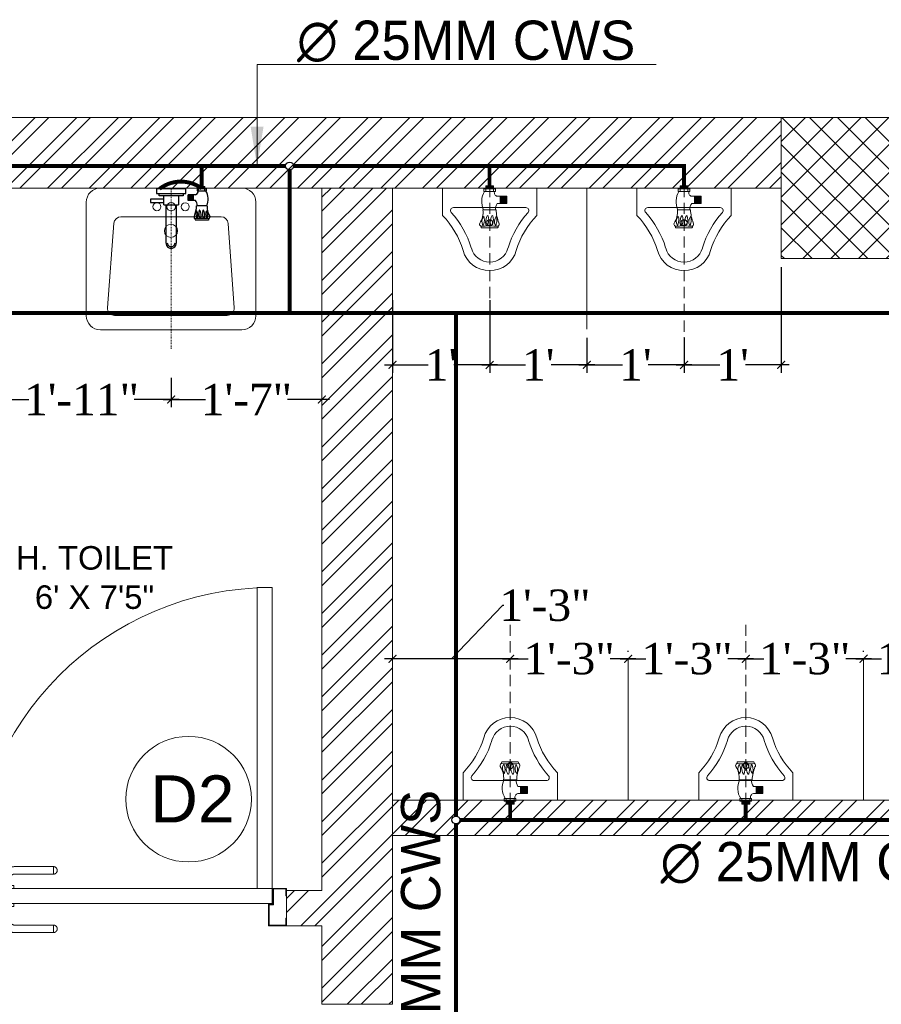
# Model space of a CAD drawing. Header units: inches. Extents: x 105152 to 158499, y 12149 to 30915.
# Tile 131 of 256: x 125635 to 125745, y 21490 to 21615. Entities that reach past the tile are written whole.
import ezdxf

# ---------------------------------------------------------------- set-up
doc = ezdxf.new("R2010")
doc.units = ezdxf.units.IN
doc.header["$MEASUREMENT"] = 0
doc.header["$PDMODE"] = 34
doc.linetypes.add('DASHED2', pattern=[0.375, 0.25, -0.125])
for name, color, linetype, lineweight in [('AR - PLAN', 251, 'Continuous', 5), ('CENTER', 46, 'DASHED2', 9), ('PD_BRICK WALL_115', 134, 'Continuous', 30), ('PD_COLUMN', 2, 'Continuous', 60), ('PD_DOOR', 42, 'Continuous', 25), ('PD_FIXTURE', 21, 'Continuous', 25), ('PD_HATCH', 45, 'Continuous', 9), ('PL. FICTURE', 4, 'Continuous', 25), ('PP-Domestic  Cold Water Supply', 5, 'Continuous', 25), ('PP-TEXT', 7, 'Continuous', 40), ('UAV', 140, 'Continuous', 5), ('WATER SUPPLY ', 7, 'Continuous', 9)]:
    doc.layers.add(name, color=color, linetype=linetype, lineweight=lineweight)
doc.layers.add('PD_025_TEXT', color=61, linetype='Continuous')
doc.layers.add('PP--DIM', color=7, linetype='Continuous')
doc.styles.add('MtX_Times_New_Roman', font='txt')
doc.styles.get("Standard").update_dxf_attribs({"font": 'arial.ttf', "height": 6})
doc.styles.add('style1', font='arial.ttf', dxfattribs={"height": 500})
doc.styles.add('TIMES NEW ROMAN', font='times.ttf')
doc.dimstyles.new('PP-DIM', dxfattribs={"dimtxt": 4, "dimasz": 1, "dimexe": 1, "dimexo": 1, "dimgap": 0.09, "dimtad": 0, "dimdec": 0, "dimzin": 0, "dimdsep": 46, "dimlunit": 4, "dimtxsty": 'TIMES NEW ROMAN', "dimblk": 'ARCHTICK', "dimcen": 0.09, "dimdle": 1, "dimclrd": 256, "dimclre": 256, "dimclrt": 256, "dimadec": 0, "dimazin": 0, "dimtfac": 1, "dimtdec": 4, "dimtofl": 0, "dimtmove": 1, "dimatfit": 3, "dimfxl": 1, "dimtolj": 1, "dimtzin": 0, "dimlwd": -1, "dimlwe": -1, "dimarcsym": 0})
pattern_1 = [(45, (26013.4692, 17879.387), (-2.65165043, 2.65165043), []), (45, (26015.237, 17879.387), (-2.65165043, 2.65165043), [])]

# ---------------------------------------------------------------- blocks, each defined once
blk = doc.blocks.new('door 1')
at = {"layer": 'PD_DOOR', "color": 251, "lineweight": 5}
for p, q in [((160472.9, 15356.5), (160472.9, 15360.1)), ((160472.9, 15360.1), (160472.9, 15356.5)), ((160602.9, 15360.1), (160472.9, 15360.1)), ((160472.9, 15360.1), (160472.9, 15359.7)), ((160472.9, 15335.1), (160472.9, 15360.1)), ((160472.9, 15359.7), (160472.9, 15335.6)), ((159755.9, 15337.6), (159695.9, 15337.6)), ((159695.9, 15337.6), (159695.9, 15312.6)), ((159695.9, 15312.6), (159695.9, 15337.6)), ((159695.9, 15337.6), (159755.9, 15337.6)), ((159695.9, 15212.6), (159695.9, 15337.6)), ((159695.9, 15312.6), (159697.9, 15312.6)), ((159697.9, 15312.6), (159695.9, 15312.6)), ((159697.9, 15312.6), (159697.9, 15335.6)), ((159697.9, 15335.6), (159753.9, 15335.6)), ((159753.9, 15335.6), (159697.9, 15335.6)), ((159697.9, 15335.6), (159697.9, 15312.6)), ((159753.9, 15335.6), (159753.9, 15267.6)), ((159753.9, 15267.6), (159753.9, 15335.6)), ((159755.9, 15265.6), (159755.9, 15337.6)), ((159755.9, 15337.6), (159755.9, 15265.6)), ((160472.9, 15335.1), (160472.9, 15338.8)), ((160472.9, 15338.8), (160472.9, 15335.1)), ((160472.9, 15335.6), (160472.9, 15335.1)), ((160472.9, 15335.1), (160602.9, 15335.1)), ((160615.4, 15322.6), (160615.4, 15272.6)), ((160640.4, 15272.6), (160640.4, 15322.6)), ((160795.9, 15337.6), (160735.9, 15337.6)), ((160735.9, 15337.6), (160735.9, 15265.6)), ((160735.9, 15265.6), (160735.9, 15337.6)), ((160735.9, 15337.6), (160795.9, 15337.6)), ((160737.9, 15267.6), (160737.9, 15335.6)), ((160737.9, 15335.6), (160793.9, 15335.6)), ((160793.9, 15335.6), (160737.9, 15335.6)), ((160737.9, 15335.6), (160737.9, 15267.6)), ((160793.9, 15335.6), (160793.9, 15312.6)), ((160793.9, 15312.6), (160793.9, 15335.6)), ((160793.9, 15312.6), (160795.9, 15312.6)), ((160795.9, 15312.6), (160793.9, 15312.6)), ((160795.9, 15312.6), (160795.9, 15337.6)), ((160795.9, 15337.6), (160795.9, 15312.6)), ((160795.9, 15337.6), (160795.9, 15212.6)), ((159753.9, 15267.6), (159738.9, 15267.6)), ((159738.9, 15267.6), (159738.9, 15214.6)), ((159738.9, 15214.6), (159738.9, 15267.6)), ((159738.9, 15267.6), (159753.9, 15267.6)), ((159740.9, 15212.6), (159740.9, 15265.6)), ((159740.9, 15265.6), (159755.9, 15265.6)), ((159755.9, 15265.6), (159740.9, 15265.6)), ((159740.9, 15265.6), (159740.9, 15212.6)), ((160747.9, 15262.6), (159743.9, 15262.6)), ((159743.9, 15262.6), (159743.9, 15212.6)), ((160747.9, 15262.6), (159743.9, 15262.6)), ((159743.9, 15262.6), (159743.9, 15212.6)), ((160605.4, 15272.6), (160605.4, 15262.6)), ((160622.1, 15272.6), (160605.4, 15272.6)), ((160605.4, 15272.6), (160622.1, 15272.6)), ((160650.4, 15262.6), (160605.4, 15262.6)), ((160605.4, 15262.6), (160650.4, 15262.6)), ((160640.4, 15272.6), (160615.4, 15272.6)), ((160615.4, 15272.6), (160621.7, 15272.6)), ((160617.9, 15267.6), (160617.9, 15262.6)), ((160637.9, 15267.6), (160617.9, 15267.6)), ((160617.9, 15267.6), (160637.9, 15267.6)), ((160637.9, 15262.6), (160617.9, 15262.6)), ((160617.9, 15262.6), (160637.9, 15262.6)), ((160621.7, 15272.6), (160624.7, 15272.6)), ((160624.7, 15272.6), (160627.9, 15272.6)), ((160627.9, 15272.6), (160631.2, 15272.6)), ((160627.9, 15272.6), (160650.4, 15272.6)), ((160631.2, 15272.6), (160634.2, 15272.6)), ((160650.4, 15272.6), (160633.8, 15272.6)), ((160634.2, 15272.6), (160640.4, 15272.6)), ((160637.9, 15262.6), (160637.9, 15267.6)), ((160650.4, 15262.6), (160650.4, 15272.6)), ((160735.9, 15265.6), (160750.9, 15265.6)), ((160750.9, 15265.6), (160735.9, 15265.6)), ((160752.9, 15267.6), (160737.9, 15267.6)), ((160737.9, 15267.6), (160752.9, 15267.6)), ((160747.9, 15212.6), (160747.9, 15262.6)), ((160747.9, 15262.6), (160747.9, 15212.6)), ((160750.9, 15265.6), (160750.9, 15212.6)), ((160750.9, 15212.6), (160750.9, 15265.6)), ((160752.9, 15214.6), (160752.9, 15267.6)), ((160752.9, 15267.6), (160752.9, 15214.6)), ((159697.9, 15237.6), (159695.9, 15237.6)), ((159695.9, 15237.6), (159695.9, 15212.6)), ((159695.9, 15212.6), (159695.9, 15237.6)), ((159695.9, 15237.6), (159697.9, 15237.6)), ((159695.9, 15212.6), (159740.9, 15212.6)), ((159740.9, 15212.6), (159695.9, 15212.6)), ((159695.9, 15212.6), (159743.9, 15212.6)), ((159743.9, 15212.6), (159695.9, 15212.6)), ((159697.9, 15214.6), (159697.9, 15237.6)), ((159697.9, 15237.6), (159697.9, 15214.6)), ((159738.9, 15214.6), (159697.9, 15214.6)), ((159697.9, 15214.6), (159738.9, 15214.6)), ((159793.9, 15212.6), (159743.9, 15212.6)), ((159743.9, 15212.6), (159743.9, 14208.6)), ((159743.9, 15212.6), (160747.9, 15212.6)), ((159743.9, 15212.6), (159793.9, 15212.6)), ((159743.9, 15212.6), (159793.9, 15212.6)), ((159793.9, 15212.6), (159743.9, 15212.6)), ((159793.9, 14208.6), (159793.9, 15212.6)), ((159793.9, 15212.6), (160747.9, 15212.6)), ((159793.9, 15212.6), (160747.9, 15212.6)), ((160747.9, 15212.6), (159793.9, 15212.6)), ((160605.4, 15212.6), (160605.4, 15202.6)), ((160605.4, 15212.6), (160650.4, 15212.6)), ((160639.2, 15212.6), (160605.4, 15212.6)), ((160617.9, 15212.6), (160617.9, 15207.6)), ((160617.9, 15212.6), (160637.9, 15212.6)), ((160618.3, 15212.6), (160617.9, 15212.6)), ((160637.9, 15212.6), (160618.3, 15212.6)), ((160637.9, 15207.6), (160637.9, 15212.6)), ((160650.4, 15212.6), (160639.2, 15212.6)), ((160650.4, 15202.6), (160650.4, 15212.6)), ((160747.9, 15212.6), (160795.9, 15212.6)), ((160795.9, 15212.6), (160747.9, 15212.6)), ((160750.9, 15212.6), (160795.9, 15212.6)), ((160795.9, 15212.6), (160750.9, 15212.6)), ((160793.9, 15214.6), (160752.9, 15214.6)), ((160752.9, 15214.6), (160793.9, 15214.6)), ((160795.9, 15237.6), (160793.9, 15237.6)), ((160793.9, 15237.6), (160793.9, 15214.6)), ((160793.9, 15214.6), (160793.9, 15237.6)), ((160793.9, 15237.6), (160795.9, 15237.6)), ((160795.9, 15212.6), (160795.9, 15237.6)), ((160795.9, 15237.6), (160795.9, 15212.6)), ((160605.4, 15202.6), (160650.4, 15202.6)), ((160650.4, 15202.6), (160605.4, 15202.6)), ((160615.4, 15202.6), (160615.4, 15177.6)), ((160615.4, 15202.6), (160640.4, 15202.6)), ((160640.4, 15202.6), (160615.4, 15202.6)), ((160617.9, 15207.6), (160637.9, 15207.6)), ((160637.9, 15207.6), (160617.9, 15207.6)), ((160640.4, 15177.6), (160640.4, 15202.6)), ((160472.9, 15165.1), (160472.9, 15161.5)), ((160472.9, 15161.5), (160472.9, 15165.1)), ((160602.9, 15165.1), (160472.9, 15165.1)), ((160472.9, 15165.1), (160472.9, 15164.7)), ((160472.9, 15140.1), (160472.9, 15165.1)), ((160472.9, 15164.7), (160472.9, 15140.6)), ((160472.9, 15143.8), (160472.9, 15140.1)), ((160472.9, 15140.1), (160472.9, 15143.8)), ((160472.9, 15140.6), (160472.9, 15140.1)), ((160472.9, 15140.1), (160602.9, 15140.1)), ((159743.9, 14208.6), (159793.9, 14208.6))]:
    blk.add_line(p, q, dxfattribs=at)
at = {"layer": 'PD_DOOR', "color": 251, "lineweight": 5, "flags": 128}
for points in [[(160460.4, 15347.6), (160460.5, 15348.1), (160460.5, 15348.6), (160460.5, 15349.1), (160460.6, 15349.6), (160460.7, 15350.1), (160460.8, 15350.6), (160460.9, 15351.1), (160461.1, 15351.6), (160461.2, 15352), (160461.4, 15352.5), (160461.6, 15353), (160461.9, 15353.4), (160462.1, 15353.9), (160462.4, 15354.3), (160462.6, 15354.7), (160462.9, 15355.1), (160463.2, 15355.5), (160463.5, 15355.9), (160463.9, 15356.3), (160464.2, 15356.6), (160464.6, 15357), (160465, 15357.3), (160465.4, 15357.6), (160465.8, 15357.9), (160466.2, 15358.2), (160466.6, 15358.4), (160467, 15358.7), (160467.5, 15358.9), (160467.9, 15359.1), (160468.4, 15359.3), (160468.9, 15359.5), (160469.4, 15359.6), (160469.8, 15359.8), (160470.3, 15359.9), (160470.8, 15360), (160471.3, 15360), (160471.8, 15360.1), (160472.3, 15360.1), (160472.8, 15360.1), (160472.9, 15360.1)], [(160472.9, 15335.1), (160472.4, 15335.2), (160471.9, 15335.2), (160471.4, 15335.2), (160470.9, 15335.3), (160470.5, 15335.4), (160470, 15335.5), (160469.5, 15335.6), (160469, 15335.8), (160468.5, 15335.9), (160468.1, 15336.1), (160467.6, 15336.3), (160467.2, 15336.6), (160466.7, 15336.8), (160466.3, 15337.1), (160465.9, 15337.3), (160465.5, 15337.6), (160465.1, 15337.9), (160464.7, 15338.2), (160464.3, 15338.6), (160464, 15338.9), (160463.6, 15339.3), (160463.3, 15339.7), (160463, 15340.1), (160462.7, 15340.5), (160462.4, 15340.9), (160462.2, 15341.3), (160461.9, 15341.8), (160461.7, 15342.2), (160461.5, 15342.7), (160461.3, 15343.1), (160461.1, 15343.6), (160461, 15344.1), (160460.8, 15344.5), (160460.7, 15345), (160460.6, 15345.5), (160460.5, 15346), (160460.5, 15346.5), (160460.5, 15347), (160460.4, 15347.5), (160460.4, 15347.6)], [(160640.4, 15322.6), (160640.4, 15324.1), (160640.3, 15325.6), (160640.2, 15327.1), (160640, 15328.6), (160639.7, 15330.1), (160639.4, 15331.6), (160639, 15333), (160638.5, 15334.4), (160638, 15335.9), (160637.5, 15337.2), (160636.9, 15338.6), (160636.2, 15340), (160635.5, 15341.3), (160634.7, 15342.6), (160633.9, 15343.8), (160633, 15345), (160632.1, 15346.2), (160631.1, 15347.4), (160630.1, 15348.5), (160629.1, 15349.5), (160628, 15350.6), (160626.8, 15351.5), (160625.7, 15352.5), (160624.4, 15353.4), (160623.2, 15354.2), (160621.9, 15355), (160620.6, 15355.7), (160619.3, 15356.4), (160617.9, 15357), (160616.5, 15357.6), (160615.1, 15358.1), (160613.7, 15358.6), (160612.2, 15359), (160610.8, 15359.3), (160609.3, 15359.6), (160607.8, 15359.8), (160606.3, 15360), (160604.8, 15360.1), (160603.3, 15360.1), (160602.9, 15360.1)], [(160602.9, 15335.1), (160603.4, 15335.1), (160603.9, 15335.1), (160604.4, 15335.1), (160604.9, 15335), (160605.4, 15334.9), (160605.9, 15334.8), (160606.4, 15334.7), (160606.9, 15334.5), (160607.3, 15334.3), (160607.8, 15334.2), (160608.3, 15334), (160608.7, 15333.7), (160609.2, 15333.5), (160609.6, 15333.2), (160610, 15333), (160610.4, 15332.7), (160610.8, 15332.4), (160611.2, 15332), (160611.6, 15331.7), (160611.9, 15331.4), (160612.2, 15331), (160612.6, 15330.6), (160612.9, 15330.2), (160613.2, 15329.8), (160613.5, 15329.4), (160613.7, 15329), (160614, 15328.5), (160614.2, 15328.1), (160614.4, 15327.6), (160614.6, 15327.2), (160614.8, 15326.7), (160614.9, 15326.2), (160615.1, 15325.7), (160615.2, 15325.3), (160615.3, 15324.8), (160615.3, 15324.3), (160615.4, 15323.8), (160615.4, 15323.3), (160615.4, 15322.8), (160615.4, 15322.6)], [(160460.4, 15152.6), (160460.5, 15153.1), (160460.5, 15153.6), (160460.5, 15154.1), (160460.6, 15154.6), (160460.7, 15155.1), (160460.8, 15155.6), (160460.9, 15156.1), (160461.1, 15156.6), (160461.2, 15157), (160461.4, 15157.5), (160461.6, 15158), (160461.9, 15158.4), (160462.1, 15158.9), (160462.4, 15159.3), (160462.6, 15159.7), (160462.9, 15160.1), (160463.2, 15160.5), (160463.5, 15160.9), (160463.9, 15161.3), (160464.2, 15161.6), (160464.6, 15162), (160465, 15162.3), (160465.4, 15162.6), (160465.8, 15162.9), (160466.2, 15163.2), (160466.6, 15163.4), (160467, 15163.7), (160467.5, 15163.9), (160467.9, 15164.1), (160468.4, 15164.3), (160468.9, 15164.5), (160469.4, 15164.6), (160469.8, 15164.8), (160470.3, 15164.9), (160470.8, 15165), (160471.3, 15165), (160471.8, 15165.1), (160472.3, 15165.1), (160472.8, 15165.1), (160472.9, 15165.1)], [(160472.9, 15140.1), (160472.4, 15140.2), (160471.9, 15140.2), (160471.4, 15140.2), (160470.9, 15140.3), (160470.5, 15140.4), (160470, 15140.5), (160469.5, 15140.6), (160469, 15140.8), (160468.5, 15140.9), (160468.1, 15141.1), (160467.6, 15141.3), (160467.2, 15141.6), (160466.7, 15141.8), (160466.3, 15142.1), (160465.9, 15142.3), (160465.5, 15142.6), (160465.1, 15142.9), (160464.7, 15143.2), (160464.3, 15143.6), (160464, 15143.9), (160463.6, 15144.3), (160463.3, 15144.7), (160463, 15145.1), (160462.7, 15145.5), (160462.4, 15145.9), (160462.2, 15146.3), (160461.9, 15146.8), (160461.7, 15147.2), (160461.5, 15147.7), (160461.3, 15148.1), (160461.1, 15148.6), (160461, 15149.1), (160460.8, 15149.5), (160460.7, 15150), (160460.6, 15150.5), (160460.5, 15151), (160460.5, 15151.5), (160460.5, 15152), (160460.4, 15152.5), (160460.4, 15152.6)], [(160602.9, 15140.1), (160604.4, 15140.2), (160605.9, 15140.3), (160607.4, 15140.4), (160608.9, 15140.6), (160610.4, 15140.9), (160611.9, 15141.2), (160613.3, 15141.6), (160614.7, 15142), (160616.2, 15142.5), (160617.5, 15143.1), (160618.9, 15143.7), (160620.3, 15144.4), (160621.6, 15145.1), (160622.9, 15145.9), (160624.1, 15146.7), (160625.3, 15147.6), (160626.5, 15148.5), (160627.7, 15149.5), (160628.8, 15150.5), (160629.8, 15151.5), (160630.9, 15152.6), (160631.8, 15153.8), (160632.8, 15154.9), (160633.7, 15156.1), (160634.5, 15157.4), (160635.3, 15158.7), (160636, 15160), (160636.7, 15161.3), (160637.3, 15162.7), (160637.9, 15164.1), (160638.4, 15165.5), (160638.9, 15166.9), (160639.3, 15168.3), (160639.6, 15169.8), (160639.9, 15171.3), (160640.1, 15172.8), (160640.3, 15174.2), (160640.4, 15175.7), (160640.4, 15177.2), (160640.4, 15177.6)], [(160615.4, 15177.6), (160615.4, 15177.1), (160615.4, 15176.6), (160615.4, 15176.1), (160615.3, 15175.7), (160615.2, 15175.2), (160615.1, 15174.7), (160615, 15174.2), (160614.8, 15173.7), (160614.6, 15173.2), (160614.5, 15172.8), (160614.3, 15172.3), (160614, 15171.9), (160613.8, 15171.4), (160613.5, 15171), (160613.3, 15170.6), (160613, 15170.2), (160612.7, 15169.8), (160612.3, 15169.4), (160612, 15169), (160611.7, 15168.7), (160611.3, 15168.3), (160610.9, 15168), (160610.5, 15167.7), (160610.1, 15167.4), (160609.7, 15167.1), (160609.3, 15166.9), (160608.8, 15166.6), (160608.4, 15166.4), (160607.9, 15166.2), (160607.5, 15166), (160607, 15165.8), (160606.5, 15165.7), (160606, 15165.5), (160605.6, 15165.4), (160605.1, 15165.3), (160604.6, 15165.3), (160604.1, 15165.2), (160603.6, 15165.2), (160603.1, 15165.1), (160602.9, 15165.1)]]:
    blk.add_lwpolyline(points, dxfattribs=at)
at = {"layer": 'PD_DOOR', "color": 251, "lineweight": 5}
blk.add_arc((159743.9, 15212.6), 1004, 270, 0, dxfattribs=at)
blk = doc.blocks.new('DOOR1')
at = {"color": 251, "xscale": 0.03818181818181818, "yscale": 0.03818181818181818, "zscale": 0.03818181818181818, "rotation": 90}
blk.add_blockref('door 1', (-2370.94, -8406.75), dxfattribs=at)
blk = doc.blocks.new('A$C33087201')
at = {"color": 251, "lineweight": 5}
for p, q in [((0, 289.6), (165, 289.6)), ((0, 289.6), (0, 193.2)), ((330, 289.6), (165, 289.6)), ((330, 289.6), (330, 193.2)), ((38.1, 220.9), (291.9, 220.9))]:
    blk.add_line(p, q, dxfattribs=at)
blk.add_circle((165, 168.2), 10.4, dxfattribs=at)
for centre, radius, start, end in [((38.1, 210.9), 10, 90, 221.8242), ((291.9, 210.9), 10, 318.1758, 90), ((-215.7, -16.2), 300.6, 16.9059, 44.1446), ((-215.7, -16.2), 330.6, 16.9059, 41.8242), ((545.7, -16.2), 330.6, 138.1758, 163.0941), ((545.7, -16.2), 300.6, 135.8554, 163.0941), ((164.8, 96.2), 96.2, 195.0681, 270.0943), ((164.8, 96.2), 66.2, 195.0681, 270.0943), ((165.2, 96.2), 66.2, 269.9057, 344.9319), ((165.2, 96.2), 96.2, 269.9057, 344.9319)]:
    blk.add_arc(centre, radius, start, end, dxfattribs=at)
blk = doc.blocks.new('LV')
at = {"color": 251, "lineweight": 5}
for p, q in [((-254, 510.1), (254, 510.1)), ((-304.8, 50.8), (-304.8, 459.3)), ((-205.3, 127), (-226.3, 430.8)), ((-201, 458), (203.1, 458)), ((228.4, 430.6), (205.5, 126.8)), ((304.8, 459.3), (304.8, 50.8)), ((180.2, 103.5), (-180, 103.5)), ((254, 0), (-254, 0))]:
    blk.add_line(p, q, dxfattribs=at)
for centre, radius in [((0.4, 154.3), 23.6), ((-50.8, 67.2), 14.4), ((0, 67.2), 15.3), ((50.8, 67.2), 14.4)]:
    blk.add_circle(centre, radius, dxfattribs=at)
for centre, radius, start, end in [((-254, 459.3), 50.8, 90, 180), ((254, 459.3), 50.8, 0, 90), ((-201, 432.6), 25.4, 90, 184.2016), ((203.1, 432.6), 25.4, 355.4179, 90), ((-180, 128.9), 25.4, 184.2016, 270), ((180.2, 128.9), 25.4, 270, 355.4179), ((-254, 50.8), 50.8, 180, 270), ((254, 50.8), 50.8, 270, 0)]:
    blk.add_arc(centre, radius, start, end, dxfattribs=at)
blk = doc.blocks.new('FIRST FLOOR PLAN 0')
at = {"layer": 'PD_HATCH', "lineweight": 5}
h = blk.add_hatch(dxfattribs=at)
h.set_pattern_fill('ANSI37', color=251, scale=20)
h.set_pattern_definition([(45, (144327.2833, 25769.4912), (-1.767766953, 1.767766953), []), (135, (144327.2833, 25769.4912), (-1.767766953, -1.767766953), [])])
h.paths.add_polyline_path([(-181.5, 0), (-196.5, 0), (-196.5, -18), (-181.5, -18)])
h = blk.add_hatch(dxfattribs=at)
h.set_pattern_fill('ANSI32', color=251, scale=10)
h.set_pattern_definition(pattern_1)
h.paths.add_polyline_path([(-525, -9), (-531, -9), (-531, -45), (-525, -45)])
h.paths.add_polyline_path([(-525, -45), (-531, -45), (-531, -81), (-525, -81)])
h.paths.add_polyline_path([(-531, -81), (-531, -117), (-525, -117), (-525, -81)])
h.paths.add_polyline_path([(-525, -117), (-531, -117), (-531, -153), (-525, -153)])
h.paths.add_polyline_path([(-525, -153), (-531, -153), (-531, -189), (-525, -189)])
h.paths.add_polyline_path([(-525, -189), (-531, -189), (-531, -225), (-525, -225)])
h.paths.add_polyline_path([(-246, -9), (-255, -9), (-255, -98.5), (-259.5, -98.5), (-259.5, -103), (-255, -103), (-255, -113), (-246, -113)])
h.paths.add_polyline_path([(-327, -9), (-331.5, -9), (-331.5, -98.5), (-336, -98.5), (-336, -103), (-301.5, -103), (-301.5, -98.5), (-327, -98.5)])
h.paths.add_polyline_path([(-331.5, -27), (-334.5, -27), (-334.5, -31.5), (-331.5, -31.5)], flags=17)
h.paths.add_polyline_path([(-358.5, -27), (-361.5, -27), (-361.5, -18), (-366, -18), (-366, -27), (-376.5, -27), (-376.5, -31.5), (-358.5, -31.5)])
h.paths.add_polyline_path([(-412.5, -9), (-417, -9), (-417, -25), (-417, -31.5), (-412.5, -31.5), (-412.5, -27)])
h.paths.add_polyline_path([(-121.5, -9), (-126, -9), (-126, -27), (-121.5, -27)])
h = blk.add_hatch(dxfattribs=at)
h.set_pattern_fill('ANSI32', color=251, scale=10)
h.set_pattern_definition(pattern_1)
h.paths.add_polyline_path([(-193.5, -135.5), (-198, -135.5), (-198, -159.5), (-193.5, -159.5)])
h.paths.add_polyline_path([(-60, -121.87), (-69, -121.87), (-69, -159.5), (-64.5, -159.5), (-64.5, -126.37), (-60, -126.37)])
h.paths.add_polyline_path([(-9, -121.87), (-36, -121.87), (-36, -126.37), (-9, -126.37)])
h.paths.add_polyline_path([(-121.5, -69), (-126, -69), (-126, -87), (-246, -87), (-246, -91.5), (-121.5, -91.5)])
at = {"layer": 'PD_BRICK WALL_115', "color": 251, "lineweight": 5}
for p, q in [((0, 0), (-782.25, 0)), ((-196.5, -9), (-361.5, -9)), ((-255, -98.5), (-255, -9)), ((-246, -87), (-126, -87)), ((-246, -91.5), (-121.5, -91.5)), ((-259.5, -98.5), (-255, -98.5)), ((-259.5, -103), (-259.5, -98.5)), ((-259.5, -103), (-255, -103)), ((-255, -113), (-255, -103))]:
    blk.add_line(p, q, dxfattribs=at)
blk.add_lwpolyline([(-255, -113), (-246, -113), (-246, -9)], dxfattribs=at)
at = {"layer": 'PD_COLUMN', "color": 251, "lineweight": 5}
blk.add_lwpolyline([(-181.5, -18), (-196.5, -18), (-196.5, 0), (-181.5, 0)], close=True, dxfattribs=at)
at = {"layer": 'PD_DOOR', "color": 251, "lineweight": 5}
blk.add_circle((-271.96, -86.86), 8, dxfattribs=at)
at = {"layer": 'PD_FIXTURE', "color": 251, "lineweight": 5, "ltscale": 12}
for p, q in [((-221.25, -27), (-221.25, -9)), ((-216, -87), (-216, -69)), ((-186, -87), (-186, -69))]:
    blk.add_line(p, q, dxfattribs=at)
at = {"layer": 'PD_DOOR', "color": 251, "ltscale": 25, "rotation": 90.00000000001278}
blk.add_blockref('DOOR1', (-2568.77, 2853.56), dxfattribs=at)
at = {"layer": 'PD_FIXTURE', "color": 251, "ltscale": 12, "rotation": 180}
for name, p, xscale, yscale, zscale in [('LV', (-274.19, -9), 0.03542840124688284, 0.03542840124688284, 0.03542840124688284), ('A$C33087201', (-225, -76.47), 0.03636363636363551, 0.03636363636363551, 0.03636363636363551), ('A$C33087201', (-195, -76.47), 0.03636363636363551, 0.03636363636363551, 0.03636363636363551)]:
    blk.add_blockref(name, p, dxfattribs=dict(at, xscale=xscale, yscale=yscale, zscale=zscale))
at = {"layer": 'PD_FIXTURE', "color": 251, "ltscale": 12, "yscale": 0.03636363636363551, "zscale": 0.03636363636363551}
for p, xscale in [((-227.62, -19.53), -0.03636363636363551), ((-214.87, -19.53), 0.03636363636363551)]:
    blk.add_blockref('A$C33087201', p, dxfattribs=dict(at, xscale=xscale))
at = {"layer": 'PD_025_TEXT', "color": 251, "insert": (-348.19, -54.62), "char_height": 3, "width": 128.4952, "attachment_point": 1, "style": 'style1'}
blk.add_mtext('\\pxqc,t21.333333;H. TOILET\\P6\' X 7\'5"', dxfattribs=at)
at = {"layer": 'PD_DOOR', "color": 251, "insert": (-276.83, -83.83), "char_height": 6, "width": 47.1418, "attachment_point": 1}
blk.add_mtext('D2', dxfattribs=at)
at = {"layer": 'PD_025_TEXT', "color": 251, "insert": (-227.89, -102.88), "char_height": 3, "width": 128.4952, "attachment_point": 1, "style": 'style1', "bg_fill": 2}
blk.add_mtext('\\pxqc;GENTS TOILET\\P19\'9" X 12\'6"', dxfattribs=at)
at = {"layer": 'PD_HATCH', "lineweight": 5}
h = blk.add_hatch(dxfattribs=at)
h.set_pattern_fill('ANSI32', color=251, scale=10)
h.set_pattern_definition([(45, (-1110.15, -834.2493), (-2.65165, 2.65165), []), (45, (-1108.3824, -834.2493), (-2.65165, 2.65165), [])])
h.paths.add_polyline_path([(-1107, -791.5), (-1116, -791.5), (-1116, -873), (-1107, -873)])
h.paths.add_polyline_path([(-745.5, -939), (-915, -939), (-915, -948), (-745.5, -948)])
h.paths.add_polyline_path([(-561, -939), (-730.5, -939), (-730.5, -948), (-561, -948)])
h.paths.add_polyline_path([(-1107, -75), (-1116, -75), (-1116, -156.5), (-1107, -156.5)])
h.paths.add_polyline_path([(-1107, -171.5), (-1116, -171.5), (-1116, -311.5), (-1107, -311.5)])
h.paths.add_polyline_path([(-1107, -326.5), (-1116, -326.5), (-1116, -466.5), (-1107, -466.5)])
h.paths.add_polyline_path([(-1107, -481.5), (-1116, -481.5), (-1116, -621.5), (-1107, -621.5)])
h.paths.add_polyline_path([(-1107, -636.5), (-1116, -636.5), (-1116, -776.5), (-1107, -776.5)])
h.paths.add_polyline_path([(-15, 0), (-181.5, 0), (-181.5, -9), (-15, -9)])
h.paths.add_polyline_path([(-196.5, 0), (-361.5, 0), (-361.5, -9), (-196.5, -9)])
h.paths.add_polyline_path([(-376.5, 0), (-546, 0), (-546, -9), (-376.5, -9)])
h.paths.add_polyline_path([(-561, 0), (-730.5, 0), (-730.5, -9), (-561, -9)])
h.paths.add_polyline_path([(-930, 0), (-1041, 0), (-1041, -9), (-930, -9)])
h.paths.add_polyline_path([(-1056, 0), (-1116, 0), (-1116, -60), (-1107, -60), (-1107, -9), (-1056, -9)])
h.paths.add_polyline_path([(-1107, -888), (-1116, -888), (-1116, -948), (-1056, -948), (-1056, -939), (-1107, -939)])
h.paths.add_polyline_path([(-930, -939), (-1041, -939), (-1041, -948), (-930, -948)])
h.paths.add_polyline_path([(-521.25, -939), (-546, -939), (-546, -948), (-521.25, -948)])
h.paths.add_polyline_path([(-376.5, -939), (-401.25, -939), (-401.25, -948), (-376.5, -948)])
h.paths.add_polyline_path([(-339, -939), (-361.5, -939), (-361.5, -948), (-339, -948)])
h.paths.add_polyline_path([(-196.5, -939), (-219, -939), (-219, -948), (-196.5, -948)])
h.paths.add_polyline_path([(-159, -939), (-181.5, -939), (-181.5, -948), (-159, -948)])
h.paths.add_polyline_path([(-15, -939), (-39, -939), (-39, -948), (-15, -948)])
h.paths.add_polyline_path([(0, -930), (-9, -930)])
h.paths.add_polyline_path([(0, -791.5), (-9, -791.5), (-9, -930), (0, -930)])
h.paths.add_polyline_path([(0, -636.5), (-9, -636.5), (-9, -776.5), (0, -776.5)])
h.paths.add_polyline_path([(0, -326.5), (-9, -326.5), (-9, -621.5), (0, -621.5)])
h.paths.add_polyline_path([(0, -18), (-9, -18), (-9, -156.5), (0, -156.5)])
h.paths.add_polyline_path([(-18, -159.5), (-123, -159.5), (-123, -168.5), (-18, -168.5)])
h.paths.add_polyline_path([(-123, -171.5), (-132, -171.5), (-132, -249.5), (-123, -249.5)])
h.paths.add_polyline_path([(-132, -159.5), (-204, -159.5), (-204, -168.5), (-132, -168.5)])
h.paths.add_polyline_path([(-204, -171.5), (-213, -171.5), (-213, -249.5), (-204, -249.5)])
h.paths.add_polyline_path([(-213, -159.5), (-294, -159.5), (-294, -261.5), (-267, -261.5), (-267, -252.5), (-285, -252.5), (-285, -168.5), (-213, -168.5)])
h.paths.add_polyline_path([(-213, -252.5), (-231, -252.5), (-231, -261.5), (-213, -261.5)], flags=17)
h.paths.add_polyline_path([(-186, -252.5), (-204, -252.5), (-204, -261.5), (-186, -261.5)])
h.paths.add_polyline_path([(-132, -252.5), (-150, -252.5), (-150, -261.5), (-132, -261.5)])
h.paths.add_polyline_path([(-123, -261.5), (-132, -261.5), (-132, -324.5), (-123, -324.5)])
h.paths.add_polyline_path([(0, -310.5), (-9, -310.5), (-9, -311.5), (0, -311.5)])
h.paths.add_polyline_path([(0, -171.5), (-9, -171.5), (-9, -190.5), (0, -190.5)])
h.paths.add_polyline_path([(-878.25, -9), (-878.25, 0), (-915, 0), (-915, -9)])
h.paths.add_polyline_path([(-782.25, 0), (-782.25, -9), (-745.5, -9), (-745.5, 0)])
blk = doc.blocks.new('URINAL AV-PP')
at = {"layer": 'CENTER', "ltscale": 5}
blk.add_line((0, 0.33), (0, -19.61), dxfattribs=at)
at = {"layer": 'UAV'}
for p, q in [((-0.66, -0.29), (-0.66, 0)), ((-0.66, 0), (0.63, 0)), ((-0.44, 0.33), (-0.44, 0)), ((0.44, 0.33), (-0.44, 0.33)), ((0.44, 0.27), (-0.44, 0.27)), ((0.44, 0.22), (-0.44, 0.22)), ((0.44, 0.16), (-0.44, 0.16)), ((0.44, 0.11), (-0.44, 0.11)), ((0.44, 0.06), (-0.44, 0.06)), ((-0.44, 0), (-0.44, -0.29)), ((0, 0.33), (0, 0)), ((0.44, 0), (0.44, 0.33)), ((0.63, 0), (0.63, -0.29)), ((0.63, -0.29), (-0.66, -0.29)), ((0.44, 0), (0.44, -0.29)), ((0.85, -0.83), (1.91, -0.83)), ((1.15, -1.62), (1.15, -0.83)), ((1.2, -1.62), (1.2, -0.83)), ((1.25, -1.62), (1.25, -0.83)), ((1.31, -1.62), (1.31, -0.83)), ((1.36, -1.62), (1.36, -0.83)), ((1.42, -1.62), (1.42, -0.83)), ((1.47, -1.62), (1.47, -0.83)), ((1.53, -1.62), (1.53, -0.83)), ((1.58, -1.62), (1.58, -0.83)), ((1.64, -1.62), (1.64, -0.83)), ((1.69, -1.62), (1.69, -0.83)), ((1.75, -1.62), (1.75, -0.83)), ((1.8, -1.62), (1.8, -0.83)), ((1.86, -1.62), (1.86, -0.83)), ((1.91, -1.62), (1.91, -0.83)), ((0.85, -1.62), (1.91, -1.62)), ((-0.75, -2.36), (0.72, -2.36)), ((-0.94, -4.35), (0.89, -4.36))]:
    blk.add_line(p, q, dxfattribs=at)
for centre, radius, start, end in [((1.3, -1.43), 2.19, 148.4203, 205.0044), ((0.95, -0.41), 0.434, 163.4815, 256.4871), ((1.83, -2.28), 1.18, 146.0106, 183.9414), ((-2.89, -2.61), 2.16, 325.4641, 6.6805), ((-0.04, -3.63), 0.833, 137.2334, 212.3378), ((-1.79, -3.48), 1.21, 339.5193, 19.7037), ((0.92, -3.72), 1.38, 149.002, 179.3727), ((-0.22, -3.03), 0.0444, 22.3068, 157.6932), ((-1.74, -3.47), 1.63, 344.6565, 16.3906), ((1.44, -3.72), 1.38, 149.002, 179.3727), ((0.3, -3.03), 0.0444, 22.3068, 157.6932), ((-1.22, -3.47), 1.63, 344.6565, 16.3906), ((1.36, -3.63), 0.833, 137.2334, 212.3378), ((5.19, -2.14), 4.48, 182.7872, 201.6775), ((-0.4, -3.47), 1.21, 339.5193, 19.7037), ((-0.85, -3.93), 0.281, 160.0867, 238.5665), ((-0.04, -21.41), 17.27, 86.6913, 93.1887), ((-1.62, -4.45), 0.684, 8.4516, 24.808), ((-0.99, -3.85), 0.344, 317.3015, 350.6653), ((0.56, -3.69), 1.02, 180.5091, 203.3313), ((-0.49, -3.77), 0.353, 290.2975, 337.3492), ((1.08, -3.69), 1.02, 180.5091, 203.3313), ((0.03, -3.77), 0.353, 290.2975, 337.3492), ((0.4, -3.84), 0.344, 317.3015, 350.6653), ((0.46, -4.08), 0.504, 327.1624, 350.0789), ((0.81, -3.95), 0.263, 303.5384, 36.0533)]:
    blk.add_arc(centre, radius, start, end, dxfattribs=at)
blk = doc.blocks.new('PP-SINGLE TAP BASIN')
at = {"layer": 'CENTER', "linetype": 'DASHED2'}
blk.add_line((457.2, 0), (0, 0), dxfattribs=at)
at = {"layer": 'PL. FICTURE', "color": 4}
for p, q in [((-6.8, 78.4), (-6.8, 96.4)), ((5.8, 96.4), (-6.8, 96.4)), ((-6.8, 87.4), (0, 87.4)), ((-5.6, 96.4), (-5.6, 78.4)), ((-4.5, 96.4), (-4.5, 78.4)), ((-3.4, 96.4), (-3.4, 78.4)), ((-2.3, 96.4), (-2.3, 78.4)), ((-1.1, 96.4), (-1.1, 78.4)), ((0, 101), (0, 74.4)), ((5.9, 101), (0, 101)), ((5.9, 74.4), (5.9, 101)), ((48.4, 102.8), (48.4, 72.7)), ((89.4, 106.7), (89.4, 69.2)), ((0, 78.4), (-6.8, 78.4)), ((5.9, 78.4), (-6.8, 78.4)), ((0, 74.4), (5.9, 74.4)), ((17.1, 69.9), (17.1, 48.2)), ((33.2, 63.9), (17.1, 63.9)), ((33.2, 61.9), (17.1, 61.9)), ((33.2, 60), (17.1, 60)), ((33.2, 58), (17.1, 58)), ((33.2, 70), (33.2, 48.2)), ((33.2, 56), (17.1, 56)), ((33.2, 54.1), (17.1, 54.1)), ((33.2, 52.1), (17.1, 52.1)), ((33.2, 50.1), (17.1, 50.1)), ((33.2, 50.1), (17.1, 50.1)), ((33.2, 48.2), (17.1, 48.2))]:
    blk.add_line(p, q, dxfattribs=at)
at = {"layer": 'PL. FICTURE'}
for p, q in [((20.4, 21.2), (45.4, 21.2)), ((45.4, -21.2), (45.4, 21.2)), ((154.8, 15.2), (45.4, 15.2)), ((45.4, -21.2), (20.4, -21.2)), ((45.4, -15.2), (154.8, -15.2))]:
    blk.add_line(p, q, dxfattribs=at)
at = {"layer": 'PL. FICTURE', "linetype": 'Continuous'}
blk.add_lwpolyline([(0, 41.7), (0, -41.7), (13.1, -41.7), (13.1, 41.7)], close=True, dxfattribs=at)
at = {"layer": 'PL. FICTURE'}
for points in [[(13.1, 34.2), (20.4, 34.2), (20.4, -34.2), (13.1, -34.2)], [(39.4, -21.2), (29.4, -21.2), (29.4, -59.4), (39.4, -59.4)]]:
    blk.add_lwpolyline(points, close=True, dxfattribs=at)
at = {"layer": 'PL. FICTURE', "color": 4}
for centre, radius, start, end in [((29.4, 60.7), 45, 64.9956, 121.5797), ((53.5, 146.8), 44.3, 263.3195, 304.5359), ((62.1, 91.8), 0.911, 112.3068, 247.6932), ((76.3, 68.5), 28.2, 90.6273, 120.998), ((71.2, 123.1), 33.5, 253.6094, 285.3435), ((76.3, 57.8), 28.2, 90.6273, 120.998), ((74.6, 88.1), 17.1, 57.6622, 132.7666), ((71.4, 124.1), 24.9, 250.2963, 290.4807), ((75.8, 75.8), 20.9, 66.6687, 89.4909), ((75.8, 65.1), 20.9, 66.6687, 89.4909), ((80.6, 104.9), 5.77, 31.4335, 109.9133), ((78.9, 107.8), 7.06, 279.3347, 312.6985), ((77.3, 97.5), 7.26, 292.6508, 339.7025), ((439.5, 88.1), 354.5, 176.8113, 183.3087), ((91.4, 120.6), 14, 245.192, 261.5484), ((8.4, 67.9), 8.91, 13.5129, 106.5185), ((46.7, 49.8), 24.3, 86.0586, 123.9894), ((43.9, -19.2), 92, 68.3225, 87.2128), ((62.1, 81.1), 0.911, 112.3068, 247.6932), ((71.2, 112.4), 33.5, 253.6094, 285.3435), ((74.5, 59.5), 17.1, 57.6622, 132.7666), ((71.3, 95.5), 24.9, 250.2963, 290.4807), ((81.1, 70.7), 5.39, 233.9467, 326.4616), ((78.8, 79.2), 7.06, 279.3347, 312.6985), ((77.3, 86.8), 7.26, 292.6508, 339.7025), ((83.8, 77.9), 10.3, 279.9211, 302.8376)]:
    blk.add_arc(centre, radius, start, end, dxfattribs=at)
at = {"layer": 'PL. FICTURE'}
for radius in [15.2, 15.2, 11]:
    blk.add_arc((154.8, 0), radius, 270, 90, dxfattribs=at)
blk = doc.blocks.new('_ArchTick')
at = {"color": 0, "linetype": 'ByBlock', "const_width": 0.15}
blk.add_lwpolyline([(-0.5, -0.5), (0.5, 0.5)], dxfattribs=at)
blk = doc.blocks.new('*D771')
at = {"layer": 'Defpoints', "color": 0}
for p in [(431.66, 294.29), (454.48, 293.63), (454.48, 289.88)]:
    blk.add_point(p, dxfattribs=at)
at = {"layer": 'PP--DIM', "ltscale": 12}
for p, q in [((431.66, 293.29), (431.66, 288.88)), ((454.48, 292.63), (454.48, 288.88)), ((430.66, 289.88), (436.37, 289.88)), ((455.48, 289.88), (449.77, 289.88))]:
    blk.add_line(p, q, dxfattribs=at)
at = {"layer": 'PP--DIM', "rotation": 180}
blk.add_blockref('_ArchTick', (431.66, 289.88), dxfattribs=at)
at = {"layer": 'PP--DIM'}
blk.add_blockref('_ArchTick', (454.48, 289.88), dxfattribs=at)
at = {"layer": 'PP--DIM', "insert": (443.07, 289.88), "char_height": 4, "attachment_point": 5, "style": 'TIMES NEW ROMAN'}
blk.add_mtext('\\A1;1\'-11"', dxfattribs=at)
blk = doc.blocks.new('*D772')
at = {"layer": 'Defpoints', "color": 0}
for p in [(454.48, 293.63), (473.66, 289.88), (473.66, 289.88)]:
    blk.add_point(p, dxfattribs=at)
at = {"layer": 'PP--DIM', "ltscale": 12}
for p, q in [((454.48, 292.63), (454.48, 288.88)), ((453.48, 289.88), (458.85, 289.88)), ((474.66, 289.88), (469.29, 289.88)), ((473.66, 288.88), (473.66, 288.88))]:
    blk.add_line(p, q, dxfattribs=at)
at = {"layer": 'PP--DIM', "rotation": 180}
blk.add_blockref('_ArchTick', (454.48, 289.88), dxfattribs=at)
at = {"layer": 'PP--DIM'}
blk.add_blockref('_ArchTick', (473.66, 289.88), dxfattribs=at)
at = {"layer": 'PP--DIM', "insert": (464.07, 289.88), "char_height": 4, "attachment_point": 5, "style": 'TIMES NEW ROMAN'}
blk.add_mtext('\\A1;1\'-7"', dxfattribs=at)
blk = doc.blocks.new('*D773')
at = {"layer": 'Defpoints', "color": 0}
for p in [(482.66, 303.55), (495.04, 303.55), (495.04, 294.29)]:
    blk.add_point(p, dxfattribs=at)
at = {"layer": 'PP--DIM', "ltscale": 12}
for p, q in [((482.66, 302.55), (482.66, 293.29)), ((495.04, 302.55), (495.04, 293.29)), ((481.66, 294.29), (487.22, 294.29)), ((496.04, 294.29), (490.48, 294.29))]:
    blk.add_line(p, q, dxfattribs=at)
at = {"layer": 'PP--DIM', "rotation": 180}
blk.add_blockref('_ArchTick', (482.66, 294.29), dxfattribs=at)
at = {"layer": 'PP--DIM'}
blk.add_blockref('_ArchTick', (495.04, 294.29), dxfattribs=at)
at = {"layer": 'PP--DIM', "insert": (488.85, 294.29), "char_height": 4, "attachment_point": 5, "style": 'TIMES NEW ROMAN'}
blk.add_mtext("\\A1;1'", dxfattribs=at)
blk = doc.blocks.new('*D774')
at = {"layer": 'Defpoints', "color": 0}
for p in [(495.04, 303.55), (507.41, 298.72), (507.41, 294.29)]:
    blk.add_point(p, dxfattribs=at)
at = {"layer": 'PP--DIM', "ltscale": 12}
for p, q in [((495.04, 302.55), (495.04, 293.29)), ((507.41, 297.72), (507.41, 293.29)), ((494.04, 294.29), (499.6, 294.29)), ((508.41, 294.29), (502.85, 294.29))]:
    blk.add_line(p, q, dxfattribs=at)
at = {"layer": 'PP--DIM', "rotation": 180}
blk.add_blockref('_ArchTick', (495.04, 294.29), dxfattribs=at)
at = {"layer": 'PP--DIM'}
blk.add_blockref('_ArchTick', (507.41, 294.29), dxfattribs=at)
at = {"layer": 'PP--DIM', "insert": (501.23, 294.29), "char_height": 4, "attachment_point": 5, "style": 'TIMES NEW ROMAN'}
blk.add_mtext("\\A1;1'", dxfattribs=at)
blk = doc.blocks.new('*D775')
at = {"layer": 'Defpoints', "color": 0}
for p in [(507.41, 298.72), (519.79, 298.72), (519.79, 294.29)]:
    blk.add_point(p, dxfattribs=at)
at = {"layer": 'PP--DIM', "ltscale": 12}
for p, q in [((507.41, 297.72), (507.41, 293.29)), ((519.79, 297.72), (519.79, 293.29)), ((506.41, 294.29), (511.97, 294.29)), ((520.79, 294.29), (515.23, 294.29))]:
    blk.add_line(p, q, dxfattribs=at)
at = {"layer": 'PP--DIM', "rotation": 180}
blk.add_blockref('_ArchTick', (507.41, 294.29), dxfattribs=at)
at = {"layer": 'PP--DIM'}
blk.add_blockref('_ArchTick', (519.79, 294.29), dxfattribs=at)
at = {"layer": 'PP--DIM', "insert": (513.6, 294.29), "char_height": 4, "attachment_point": 5, "style": 'TIMES NEW ROMAN'}
blk.add_mtext("\\A1;1'", dxfattribs=at)
blk = doc.blocks.new('*D776')
at = {"layer": 'Defpoints', "color": 0}
for p in [(532.16, 307.72), (519.79, 298.72), (532.16, 294.29)]:
    blk.add_point(p, dxfattribs=at)
at = {"layer": 'PP--DIM', "ltscale": 12}
for p, q in [((532.16, 306.72), (532.16, 293.29)), ((519.79, 297.72), (519.79, 293.29)), ((518.79, 294.29), (524.35, 294.29)), ((533.16, 294.29), (527.6, 294.29))]:
    blk.add_line(p, q, dxfattribs=at)
at = {"layer": 'PP--DIM', "rotation": 180}
blk.add_blockref('_ArchTick', (519.79, 294.29), dxfattribs=at)
at = {"layer": 'PP--DIM'}
blk.add_blockref('_ArchTick', (532.16, 294.29), dxfattribs=at)
at = {"layer": 'PP--DIM', "insert": (525.98, 294.29), "char_height": 4, "attachment_point": 5, "style": 'TIMES NEW ROMAN'}
blk.add_mtext("\\A1;1'", dxfattribs=at)
blk = doc.blocks.new('*D801')
at = {"layer": 'Defpoints', "color": 0}
for p in [(542.66, 256.84), (542.66, 256.72), (557.65, 256.84)]:
    blk.add_point(p, dxfattribs=at)
at = {"layer": 'PP--DIM', "ltscale": 12}
for p, q in [((542.66, 257.72), (542.66, 257.84)), ((557.65, 257.84), (557.65, 257.84)), ((541.66, 256.84), (544.94, 256.84)), ((558.65, 256.84), (555.38, 256.84))]:
    blk.add_line(p, q, dxfattribs=at)
at = {"layer": 'PP--DIM', "rotation": 180}
blk.add_blockref('_ArchTick', (542.66, 256.84), dxfattribs=at)
at = {"layer": 'PP--DIM'}
blk.add_blockref('_ArchTick', (557.65, 256.84), dxfattribs=at)
at = {"layer": 'PP--DIM', "insert": (550.16, 256.84), "char_height": 4, "attachment_point": 5, "style": 'TIMES NEW ROMAN'}
blk.add_mtext('\\A1;1\'-3"', dxfattribs=at)
blk = doc.blocks.new('*D802')
at = {"layer": 'Defpoints', "color": 0}
for p in [(527.65, 256.84), (527.65, 256.84), (542.66, 256.72)]:
    blk.add_point(p, dxfattribs=at)
at = {"layer": 'PP--DIM', "ltscale": 12}
for p, q in [((527.65, 257.84), (527.65, 257.84)), ((542.66, 257.72), (542.66, 257.84)), ((526.65, 256.84), (529.94, 256.84)), ((543.66, 256.84), (540.38, 256.84))]:
    blk.add_line(p, q, dxfattribs=at)
at = {"layer": 'PP--DIM', "rotation": 180}
blk.add_blockref('_ArchTick', (527.65, 256.84), dxfattribs=at)
at = {"layer": 'PP--DIM'}
blk.add_blockref('_ArchTick', (542.66, 256.84), dxfattribs=at)
at = {"layer": 'PP--DIM', "insert": (535.16, 256.84), "char_height": 4, "attachment_point": 5, "style": 'TIMES NEW ROMAN'}
blk.add_mtext('\\A1;1\'-3"', dxfattribs=at)
blk = doc.blocks.new('*D803')
at = {"layer": 'Defpoints', "color": 0}
for p in [(512.66, 256.84), (512.66, 256.72), (527.65, 256.84)]:
    blk.add_point(p, dxfattribs=at)
at = {"layer": 'PP--DIM', "ltscale": 12}
for p, q in [((512.66, 257.72), (512.66, 257.84)), ((527.65, 257.84), (527.65, 257.84)), ((511.66, 256.84), (514.94, 256.84)), ((528.65, 256.84), (525.38, 256.84))]:
    blk.add_line(p, q, dxfattribs=at)
at = {"layer": 'PP--DIM', "rotation": 180}
blk.add_blockref('_ArchTick', (512.66, 256.84), dxfattribs=at)
at = {"layer": 'PP--DIM'}
blk.add_blockref('_ArchTick', (527.65, 256.84), dxfattribs=at)
at = {"layer": 'PP--DIM', "insert": (520.16, 256.84), "char_height": 4, "attachment_point": 5, "style": 'TIMES NEW ROMAN'}
blk.add_mtext('\\A1;1\'-3"', dxfattribs=at)
blk = doc.blocks.new('*D804')
at = {"layer": 'Defpoints', "color": 0}
for p in [(497.66, 256.84), (497.66, 256.84), (512.66, 256.72)]:
    blk.add_point(p, dxfattribs=at)
at = {"layer": 'PP--DIM', "ltscale": 12}
for p, q in [((497.66, 257.84), (497.66, 257.84)), ((512.66, 257.72), (512.66, 257.84)), ((496.66, 256.84), (499.94, 256.84)), ((513.66, 256.84), (510.39, 256.84))]:
    blk.add_line(p, q, dxfattribs=at)
at = {"layer": 'PP--DIM', "rotation": 180}
blk.add_blockref('_ArchTick', (497.66, 256.84), dxfattribs=at)
at = {"layer": 'PP--DIM'}
blk.add_blockref('_ArchTick', (512.66, 256.84), dxfattribs=at)
at = {"layer": 'PP--DIM', "insert": (505.16, 256.84), "char_height": 4, "attachment_point": 5, "style": 'TIMES NEW ROMAN'}
blk.add_mtext('\\A1;1\'-3"', dxfattribs=at)
blk = doc.blocks.new('*D805')
at = {"layer": 'Defpoints', "color": 0}
for p in [(482.66, 256.84), (482.66, 256.84), (497.66, 256.84)]:
    blk.add_point(p, dxfattribs=at)
at = {"layer": 'PP--DIM', "ltscale": 12}
for p, q in [((496.67, 263.64), (490.16, 256.84)), ((496.85, 263.64), (496.67, 263.64)), ((482.66, 257.84), (482.66, 257.84)), ((497.66, 257.84), (497.66, 257.84)), ((498.66, 256.84), (481.66, 256.84))]:
    blk.add_line(p, q, dxfattribs=at)
at = {"layer": 'PP--DIM', "rotation": 180}
blk.add_blockref('_ArchTick', (482.66, 256.84), dxfattribs=at)
at = {"layer": 'PP--DIM'}
blk.add_blockref('_ArchTick', (497.66, 256.84), dxfattribs=at)
at = {"layer": 'PP--DIM', "insert": (502.08, 263.64), "char_height": 4, "attachment_point": 5, "style": 'TIMES NEW ROMAN'}
blk.add_mtext('\\A1;1\'-3"', dxfattribs=at)
blk = doc.blocks.new('WATER SUPPLY')
at = {"layer": 'PP-Domestic  Cold Water Supply', "const_width": 0.5}
for points in [[(458.35, 316.72), (458.35, 319.63)], [(470.06, 319.63), (519.77, 319.64), (519.77, 316.72)], [(495.02, 316.72), (495.02, 319.64)], [(407.66, 316.72), (407.66, 319.63), (469.06, 319.63)], [(469.56, 319.13), (469.56, 300.9)], [(406.78, 300.9), (722.15, 300.9)], [(490.74, 300.9), (490.74, 236.81)], [(491.24, 236.31), (587.65, 236.31), (587.65, 238.72)], [(497.65, 238.72), (497.65, 236.31)], [(527.64, 238.72), (527.64, 236.31)], [(490.74, 235.81), (490.74, 167.49), (540.9, 167.49), (540.9, 163)]]:
    blk.add_lwpolyline(points, dxfattribs=at)
blk.add_lwpolyline([(458.37, 316.77, 0.332705), (453, 316.72)], format="xyb", dxfattribs=at)
at = {"layer": 'PP-Domestic  Cold Water Supply'}
for centre in [(469.56, 319.63), (490.74, 236.31)]:
    blk.add_circle(centre, 0.5, dxfattribs=at)
at = {"layer": 'PL. FICTURE'}
for name, p, xscale, yscale, zscale, rotation in [('PP-SINGLE TAP BASIN', (454.48, 316.72), 0.0445516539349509, 0.0445516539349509, 0.0445516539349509, 270.0000000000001), ('URINAL AV-PP', (495.04, 316.72), 1.1436951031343, 1.1436951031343, 1.1436951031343, 360), ('URINAL AV-PP', (519.79, 316.72), 1.1436951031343, 1.1436951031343, 1.1436951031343, 360), ('URINAL AV-PP', (497.66, 238.72), -1.1436951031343, 1.1436951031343, 1.1436951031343, 180.000000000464), ('URINAL AV-PP', (527.65, 238.72), -1.1436951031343, 1.1436951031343, 1.1436951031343, 180.000000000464)]:
    blk.add_blockref(name, p, dxfattribs=dict(at, xscale=xscale, yscale=yscale, zscale=zscale, rotation=rotation))
at = {"layer": 'PP-TEXT', "style": 'MtX_Times_New_Roman'}
for p in [(470.51, 333.15), (516.79, 228.5)]:
    blk.add_text('∅ 25MM CWS ', height=5, dxfattribs=at).set_placement(p)
blk.add_text('∅ 32MM CWS ', height=5, rotation=90, dxfattribs=at).set_placement((488.75, 197.08))
at = {"layer": 'PP--DIM', "ltscale": 12}
for base, p1, p2, picture, middle in [((532.16, 294.29), (519.79, 298.72), (532.16, 307.72), '*D776', (525.98, 294.29)), ((495.04, 294.29), (482.66, 303.55), (495.04, 303.55), '*D773', (488.85, 294.29)), ((507.41, 294.29), (495.04, 303.55), (507.41, 298.72), '*D774', (501.23, 294.29)), ((519.79, 294.29), (507.41, 298.72), (519.79, 298.72), '*D775', (513.6, 294.29)), ((482.66, 256.84), (497.66, 256.84), (482.66, 256.84), '*D805', (496.94, 263.64))]:
    dim = blk.add_linear_dim(base=base, p1=p1, p2=p2, dimstyle='PP-DIM', override={"dimblk": 'ArchTick'}, dxfattribs=at)
    dim.commit()
    dim.dimension.update_dxf_attribs({"geometry": picture, "text_midpoint": middle, "dimtype": 128})
for base, p1, p2, picture, middle in [((454.48, 289.88), (431.66, 294.29), (454.48, 293.63), '*D771', (443.07, 289.88)), ((473.66, 289.88), (454.48, 293.63), (473.66, 289.88), '*D772', (464.07, 289.88)), ((497.66, 256.84), (512.66, 256.72), (497.66, 256.84), '*D804', (505.16, 256.84)), ((512.66, 256.84), (527.65, 256.84), (512.66, 256.72), '*D803', (520.16, 256.84)), ((527.65, 256.84), (542.66, 256.72), (527.65, 256.84), '*D802', (535.16, 256.84)), ((542.66, 256.84), (557.65, 256.84), (542.66, 256.72), '*D801', (550.16, 256.84))]:
    dim = blk.add_linear_dim(base=base, p1=p1, p2=p2, dimstyle='PP-DIM', override={"dimblk": 'ArchTick'}, dxfattribs=at)
    dim.commit()
    dim.dimension.update_dxf_attribs({"geometry": picture, "text_midpoint": middle})
at = {"layer": 'PP-TEXT', "lineweight": 70, "ltscale": 12}
blk.add_leader([(465.42, 319.63), (465.42, 332.55), (516.26, 332.55)], dimstyle='PP-DIM', override={"dimtxt": 8.5, "dimasz": 5, "dimcen": 0, "dimtfac": 12, "dimtdec": 1, "dimfxl": 7, "dimfxlon": 1, "dimlwd": 18, "dimarcsym": 1}, dxfattribs=at)

msp = doc.modelspace()

# ---------------------------------------------------------------- block references
at = {"layer": 'AR - PLAN', "color": 251}
msp.add_blockref('FIRST FLOOR PLAN 0', (125928.82, 21602.6), dxfattribs=at)

# ---------------------------------------------------------------- next in the draw order: block references
at = {"layer": 'WATER SUPPLY '}
msp.add_blockref('WATER SUPPLY', (125200.16, 21276.78), dxfattribs=at)

doc.saveas('drawing.dxf')
